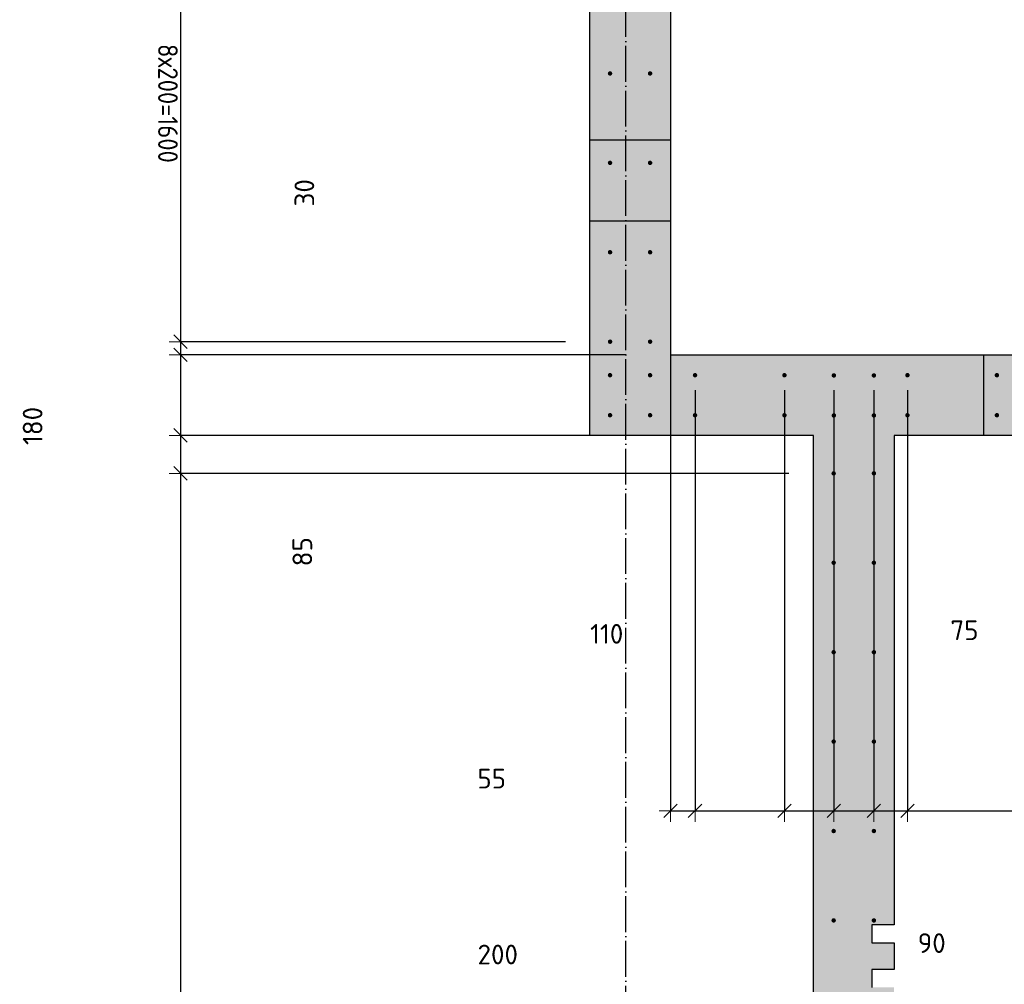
# Model space of a CAD drawing. Header units: millimetres. Extents: x -17997 to 37135, y 45383 to 72408.
# Tile 23 of 67: x 7045 to 9247, y 54732 to 56890. Entities that reach past the tile are written whole.
import ezdxf

# ---------------------------------------------------------------- set-up
doc = ezdxf.new("R2010")
doc.units = ezdxf.units.MM
doc.header["$PDMODE"] = 65
for name, pattern in [('______11', [100, 80, -10, 0, -10]), ('______5', [220, 160, -20, 20, -20]), ('________', [0])]:
    doc.linetypes.add(name, pattern=pattern)
for name, color, linetype, lineweight in [('Standard', 7, 'Continuous', 25), ('Арм.стержн. вертикальными 1', 22, 'Continuous', 35), ('Размерная линия_ общее', 7, 'Continuous', 13)]:
    doc.layers.add(name, color=color, linetype=linetype, lineweight=lineweight)
doc.layers.add('Осевая линия_ общее', color=7, linetype='______5', lineweight=13, true_color=0xa0a0a0)
doc.styles.add('ISOCPEUR', font='ISOCPEUR')
doc.dimstyles.new('DIMSTYLE_11', dxfattribs={"dimtxt": 44, "dimasz": 50, "dimexe": 0, "dimexo": 0, "dimgap": 22, "dimtad": 2, "dimdec": 0, "dimrnd": 5, "dimzin": 12, "dimdsep": 46, "dimtxsty": 'ISOCPEUR', "dimblk1": 'ALL_ML_STRICH', "dimblk2": 'ALL_ML_STRICH', "dimsah": 1, "dimcen": 0, "dimclrd": 7, "dimclre": 256, "dimclrt": 7, "dimadec": 0, "dimazin": 0, "dimtfac": 1, "dimtdec": 0, "dimtix": 1, "dimtmove": 2, "dimatfit": 3, "dimfxl": 0, "dimtvp": 1.2, "dimtzin": 0, "dimlwd": 0, "dimlwe": -3, "dimarcsym": 0})
doc.dimstyles.new('DIMSTYLE_19', dxfattribs={"dimtxt": 44, "dimasz": 50, "dimexe": 0, "dimexo": 0, "dimgap": 22, "dimtad": 0, "dimdec": 0, "dimrnd": 5, "dimzin": 12, "dimdsep": 46, "dimtxsty": 'ISOCPEUR', "dimblk1": 'ALL_ML_STRICH', "dimblk2": 'ALL_ML_STRICH', "dimsah": 1, "dimcen": 0, "dimclrd": 7, "dimclre": 256, "dimclrt": 7, "dimadec": 0, "dimazin": 0, "dimtfac": 1, "dimtdec": 0, "dimtix": 1, "dimtmove": 2, "dimatfit": 3, "dimfxl": 0, "dimtvp": 1.2, "dimtzin": 0, "dimlwd": 0, "dimlwe": -3, "dimarcsym": 0})
doc.dimstyles.new('DIMSTYLE_3', dxfattribs={"dimtxt": 44, "dimasz": 50, "dimexe": 0, "dimexo": 0, "dimgap": 22, "dimtad": 2, "dimdec": 0, "dimrnd": 5, "dimzin": 12, "dimdsep": 46, "dimtxsty": 'ISOCPEUR', "dimblk1": 'ALL_ML_STRICH', "dimblk2": 'ALL_ML_STRICH', "dimsah": 1, "dimcen": 0, "dimclrd": 7, "dimclre": 256, "dimclrt": 7, "dimadec": 0, "dimazin": 0, "dimtfac": 1, "dimtdec": 0, "dimtix": 1, "dimtmove": 2, "dimatfit": 3, "dimfxl": 0, "dimtzin": 0, "dimlwd": 0, "dimlwe": -3, "dimarcsym": 0})
doc.dimstyles.new('DIMSTYLE_9', dxfattribs={"dimtxt": 44, "dimasz": 50, "dimexe": 0, "dimexo": 0, "dimgap": 22, "dimtad": 0, "dimdec": 0, "dimrnd": 5, "dimzin": 12, "dimdsep": 46, "dimtxsty": 'ISOCPEUR', "dimblk1": 'ALL_ML_STRICH', "dimblk2": 'ALL_ML_STRICH', "dimsah": 1, "dimcen": 0, "dimclrd": 7, "dimclre": 256, "dimclrt": 7, "dimadec": 0, "dimazin": 0, "dimtfac": 1, "dimtdec": 0, "dimtix": 1, "dimtmove": 2, "dimatfit": 3, "dimfxl": 0, "dimtzin": 0, "dimlwd": 0, "dimlwe": -3, "dimarcsym": 0})

# ---------------------------------------------------------------- blocks, each defined once
blk = doc.blocks.new('ALL_ML_STRICH')
at = {"color": 0, "linetype": 'ByBlock', "lineweight": -2}
for p, q in [((0, -0.5), (0, 0.5)), ((-1, 0), (0.5, 0)), ((-0.3, -0.3), (0.3, 0.3))]:
    blk.add_line(p, q, dxfattribs=at)
blk = doc.blocks.new('*D237')
at = {"layer": 'DEFPOINTS', "color": 7, "linetype": 'Continuous', "lineweight": 13, "transparency": 33554687}
for p in [(8500, 56216.3), (8555, 56081.3), (8500, 55120.3)]:
    blk.add_point(p, dxfattribs=at)
at = {"layer": 'Размерная линия_ общее', "color": 253, "linetype": 'Continuous', "lineweight": -2, "true_color": 0xa0a0a0, "transparency": 33554687}
for p, q in [((8500, 56196.3), (8500, 55120.3)), ((8555, 56061.3), (8555, 55120.3))]:
    blk.add_line(p, q, dxfattribs=at)
at = {"layer": 'Размерная линия_ общее', "color": 7, "linetype": 'Continuous', "lineweight": -2, "transparency": 33554687}
blk.add_line((8500, 55120.3), (8555, 55120.3), dxfattribs=at)
at = {"layer": 'Размерная линия_ общее', "color": 7, "linetype": 'Continuous', "lineweight": 13, "transparency": 33554687, "xscale": 50, "yscale": 50, "zscale": 50, "rotation": 180}
blk.add_blockref('ALL_ML_STRICH', (8500, 55120.3), dxfattribs=at)
at = {"layer": 'Размерная линия_ общее', "color": 7, "linetype": 'Continuous', "lineweight": 13, "transparency": 33554687, "xscale": 50, "yscale": 50, "zscale": 50}
blk.add_blockref('ALL_ML_STRICH', (8555, 55120.3), dxfattribs=at)
at = {"layer": 'Размерная линия_ общее', "color": 7, "linetype": 'Continuous', "lineweight": 13, "transparency": 33554687, "insert": (8100.3, 55192.2), "char_height": 44, "width": 88, "attachment_point": 5, "style": 'ISOCPEUR'}
blk.add_mtext('\\A1;{55}', dxfattribs=at)
blk = doc.blocks.new('*D238')
at = {"layer": 'DEFPOINTS', "color": 7, "linetype": 'Continuous', "lineweight": 13, "transparency": 33554687}
for p in [(8555, 56081.3), (8755, 56081.3), (8555, 55120.3)]:
    blk.add_point(p, dxfattribs=at)
at = {"layer": 'Размерная линия_ общее', "color": 253, "linetype": 'Continuous', "lineweight": -2, "true_color": 0xa0a0a0, "transparency": 33554687}
for p, q in [((8555, 56061.3), (8555, 55120.3)), ((8755, 56061.3), (8755, 55120.3))]:
    blk.add_line(p, q, dxfattribs=at)
at = {"layer": 'Размерная линия_ общее', "color": 7, "linetype": 'Continuous', "lineweight": -2, "transparency": 33554687}
blk.add_line((8555, 55120.3), (8755, 55120.3), dxfattribs=at)
at = {"layer": 'Размерная линия_ общее', "color": 7, "linetype": 'Continuous', "lineweight": 13, "transparency": 33554687, "xscale": 50, "yscale": 50, "zscale": 50, "rotation": 180}
blk.add_blockref('ALL_ML_STRICH', (8555, 55120.3), dxfattribs=at)
at = {"layer": 'Размерная линия_ общее', "color": 7, "linetype": 'Continuous', "lineweight": 13, "transparency": 33554687, "xscale": 50, "yscale": 50, "zscale": 50}
blk.add_blockref('ALL_ML_STRICH', (8755, 55120.3), dxfattribs=at)
at = {"layer": 'Размерная линия_ общее', "color": 7, "linetype": 'Continuous', "lineweight": 13, "transparency": 33554687, "insert": (8113.9, 54798.8), "char_height": 44, "width": 132, "attachment_point": 5, "style": 'ISOCPEUR'}
blk.add_mtext('\\A1;{200}', dxfattribs=at)
blk = doc.blocks.new('*D239')
at = {"layer": 'DEFPOINTS', "color": 7, "linetype": 'Continuous', "lineweight": 13, "transparency": 33554687}
for p in [(8755, 56081.3), (8865.5, 56080.8), (8755, 55120.3)]:
    blk.add_point(p, dxfattribs=at)
at = {"layer": 'Размерная линия_ общее', "color": 253, "linetype": 'Continuous', "lineweight": -2, "true_color": 0xa0a0a0, "transparency": 33554687}
for p, q in [((8755, 56061.3), (8755, 55120.3)), ((8865.5, 56060.8), (8865.5, 55120.3))]:
    blk.add_line(p, q, dxfattribs=at)
at = {"layer": 'Размерная линия_ общее', "color": 7, "linetype": 'Continuous', "lineweight": -2, "transparency": 33554687}
blk.add_line((8755, 55120.3), (8865.5, 55120.3), dxfattribs=at)
at = {"layer": 'Размерная линия_ общее', "color": 7, "linetype": 'Continuous', "lineweight": 13, "transparency": 33554687, "xscale": 50, "yscale": 50, "zscale": 50, "rotation": 180}
blk.add_blockref('ALL_ML_STRICH', (8755, 55120.3), dxfattribs=at)
at = {"layer": 'Размерная линия_ общее', "color": 7, "linetype": 'Continuous', "lineweight": 13, "transparency": 33554687, "xscale": 50, "yscale": 50, "zscale": 50}
blk.add_blockref('ALL_ML_STRICH', (8865.5, 55120.3), dxfattribs=at)
at = {"layer": 'Размерная линия_ общее', "color": 7, "linetype": 'Continuous', "lineweight": 13, "transparency": 33554687, "insert": (8357.5, 55516), "char_height": 44, "width": 132, "attachment_point": 5, "style": 'ISOCPEUR'}
blk.add_mtext('\\A1;{110}', dxfattribs=at)
blk = doc.blocks.new('*D240')
at = {"layer": 'DEFPOINTS', "color": 7, "linetype": 'Continuous', "lineweight": 13, "transparency": 33554687}
for p in [(8865.5, 56080.8), (8955, 56080.8), (8865.5, 55120.3)]:
    blk.add_point(p, dxfattribs=at)
at = {"layer": 'Размерная линия_ общее', "color": 253, "linetype": 'Continuous', "lineweight": -2, "true_color": 0xa0a0a0, "transparency": 33554687}
for p, q in [((8865.5, 56060.8), (8865.5, 55120.3)), ((8955, 56060.8), (8955, 55120.3))]:
    blk.add_line(p, q, dxfattribs=at)
at = {"layer": 'Размерная линия_ общее', "color": 7, "linetype": 'Continuous', "lineweight": -2, "transparency": 33554687}
blk.add_line((8865.5, 55120.3), (8955, 55120.3), dxfattribs=at)
at = {"layer": 'Размерная линия_ общее', "color": 7, "linetype": 'Continuous', "lineweight": 13, "transparency": 33554687, "xscale": 50, "yscale": 50, "zscale": 50, "rotation": 180}
blk.add_blockref('ALL_ML_STRICH', (8865.5, 55120.3), dxfattribs=at)
at = {"layer": 'Размерная линия_ общее', "color": 7, "linetype": 'Continuous', "lineweight": 13, "transparency": 33554687, "xscale": 50, "yscale": 50, "zscale": 50}
blk.add_blockref('ALL_ML_STRICH', (8955, 55120.3), dxfattribs=at)
at = {"layer": 'Размерная линия_ общее', "color": 7, "linetype": 'Continuous', "lineweight": 13, "transparency": 33554687, "insert": (9084.3, 54824.3), "char_height": 44, "width": 88, "attachment_point": 5, "style": 'ISOCPEUR'}
blk.add_mtext('\\A1;{90}', dxfattribs=at)
blk = doc.blocks.new('*D241')
at = {"layer": 'DEFPOINTS', "color": 7, "linetype": 'Continuous', "lineweight": 13, "transparency": 33554687}
for p in [(8955, 56080.8), (9030, 56081.3), (8955, 55120.3)]:
    blk.add_point(p, dxfattribs=at)
at = {"layer": 'Размерная линия_ общее', "color": 253, "linetype": 'Continuous', "lineweight": -2, "true_color": 0xa0a0a0, "transparency": 33554687}
for p, q in [((8955, 56060.8), (8955, 55120.3)), ((9030, 56061.3), (9030, 55120.3))]:
    blk.add_line(p, q, dxfattribs=at)
at = {"layer": 'Размерная линия_ общее', "color": 7, "linetype": 'Continuous', "lineweight": -2, "transparency": 33554687}
blk.add_line((8955, 55120.3), (9030, 55120.3), dxfattribs=at)
at = {"layer": 'Размерная линия_ общее', "color": 7, "linetype": 'Continuous', "lineweight": 13, "transparency": 33554687, "xscale": 50, "yscale": 50, "zscale": 50, "rotation": 180}
blk.add_blockref('ALL_ML_STRICH', (8955, 55120.3), dxfattribs=at)
at = {"layer": 'Размерная линия_ общее', "color": 7, "linetype": 'Continuous', "lineweight": 13, "transparency": 33554687, "xscale": 50, "yscale": 50, "zscale": 50}
blk.add_blockref('ALL_ML_STRICH', (9030, 55120.3), dxfattribs=at)
at = {"layer": 'Размерная линия_ общее', "color": 7, "linetype": 'Continuous', "lineweight": 13, "transparency": 33554687, "insert": (9157.4, 55524.1), "char_height": 44, "width": 88, "attachment_point": 5, "style": 'ISOCPEUR'}
blk.add_mtext('\\A1;{75}', dxfattribs=at)
blk = doc.blocks.new('*D242')
at = {"layer": 'DEFPOINTS', "color": 7, "linetype": 'Continuous', "lineweight": 13, "transparency": 33554687}
for p in [(9030, 56081.3), (10030, 56081.3), (9030, 55120.3)]:
    blk.add_point(p, dxfattribs=at)
at = {"layer": 'Размерная линия_ общее', "color": 253, "linetype": 'Continuous', "lineweight": -2, "true_color": 0xa0a0a0, "transparency": 33554687}
for p, q in [((9030, 56061.3), (9030, 55120.3)), ((10030, 56061.3), (10030, 55120.3))]:
    blk.add_line(p, q, dxfattribs=at)
at = {"layer": 'Размерная линия_ общее', "color": 7, "linetype": 'Continuous', "lineweight": -2, "transparency": 33554687}
blk.add_line((9030, 55120.3), (10030, 55120.3), dxfattribs=at)
at = {"layer": 'Размерная линия_ общее', "color": 7, "linetype": 'Continuous', "lineweight": 13, "transparency": 33554687, "xscale": 50, "yscale": 50, "zscale": 50, "rotation": 180}
blk.add_blockref('ALL_ML_STRICH', (9030, 55120.3), dxfattribs=at)
at = {"layer": 'Размерная линия_ общее', "color": 7, "linetype": 'Continuous', "lineweight": 13, "transparency": 33554687, "xscale": 50, "yscale": 50, "zscale": 50}
blk.add_blockref('ALL_ML_STRICH', (10030, 55120.3), dxfattribs=at)
at = {"layer": 'Размерная линия_ общее', "color": 7, "linetype": 'Continuous', "lineweight": 13, "transparency": 33554687, "insert": (9462, 55214.3), "char_height": 44, "width": 2.2, "attachment_point": 1, "line_spacing_factor": 0.60241, "style": 'ISOCPEUR'}
blk.add_mtext('\\W0.91;5х200', dxfattribs=at)
blk = doc.blocks.new('*D293')
at = {"layer": 'DEFPOINTS', "color": 7, "linetype": 'Continuous', "lineweight": 13, "transparency": 33554687}
for p in [(7404.4, 57769.5), (8365, 57769.5), (8365, 56169.5)]:
    blk.add_point(p, dxfattribs=at)
at = {"layer": 'Размерная линия_ общее', "color": 253, "linetype": 'Continuous', "lineweight": -2, "true_color": 0xa0a0a0, "transparency": 33554687}
for p, q in [((8265, 57769.5), (7404.4, 57769.5)), ((8265, 56169.5), (7404.4, 56169.5))]:
    blk.add_line(p, q, dxfattribs=at)
at = {"layer": 'Размерная линия_ общее', "color": 7, "linetype": 'Continuous', "lineweight": -2, "transparency": 33554687}
blk.add_line((7404.4, 57769.5), (7404.4, 56169.5), dxfattribs=at)
at = {"layer": 'Размерная линия_ общее', "color": 7, "linetype": 'Continuous', "lineweight": 13, "transparency": 33554687, "xscale": 50, "yscale": 50, "zscale": 50}
for p, rotation in [((7404.4, 57769.5), 90), ((7404.4, 56169.5), 270)]:
    blk.add_blockref('ALL_ML_STRICH', p, dxfattribs=dict(at, rotation=rotation))
at = {"layer": 'Размерная линия_ общее', "color": 7, "linetype": 'Continuous', "lineweight": 13, "transparency": 33554687, "insert": (7398.4, 56835.5), "char_height": 44, "width": 2.2, "attachment_point": 1, "rotation": 270, "line_spacing_factor": 0.60241, "style": 'ISOCPEUR'}
blk.add_mtext('\\W0.91;8х200=1600', dxfattribs=at)
blk = doc.blocks.new('*D294')
at = {"layer": 'DEFPOINTS', "color": 7, "linetype": 'Continuous', "lineweight": 13, "transparency": 33554687}
for p in [(7404.4, 56169.5), (8365, 56169.5), (8500, 56140)]:
    blk.add_point(p, dxfattribs=at)
at = {"layer": 'Размерная линия_ общее', "color": 253, "linetype": 'Continuous', "lineweight": -2, "true_color": 0xa0a0a0, "transparency": 33554687}
for p, q in [((8265, 56169.5), (7404.4, 56169.5)), ((8400, 56140), (7404.4, 56140))]:
    blk.add_line(p, q, dxfattribs=at)
at = {"layer": 'Размерная линия_ общее', "color": 7, "linetype": 'Continuous', "lineweight": -2, "transparency": 33554687}
blk.add_line((7404.4, 56169.5), (7404.4, 56140), dxfattribs=at)
at = {"layer": 'Размерная линия_ общее', "color": 7, "linetype": 'Continuous', "lineweight": 13, "transparency": 33554687, "xscale": 50, "yscale": 50, "zscale": 50}
for p, rotation in [((7404.4, 56169.5), 90), ((7404.4, 56140), 270)]:
    blk.add_blockref('ALL_ML_STRICH', p, dxfattribs=dict(at, rotation=rotation))
at = {"layer": 'Размерная линия_ общее', "color": 7, "linetype": 'Continuous', "lineweight": 13, "transparency": 33554687, "insert": (7681.5, 56502.6), "char_height": 44, "width": 88, "attachment_point": 5, "rotation": 90, "style": 'ISOCPEUR'}
blk.add_mtext('\\A1;{30}', dxfattribs=at)
blk = doc.blocks.new('*D295')
at = {"layer": 'DEFPOINTS', "color": 7, "linetype": 'Continuous', "lineweight": 13, "transparency": 33554687}
for p in [(7404.4, 56140), (8500, 56140), (8820, 55960)]:
    blk.add_point(p, dxfattribs=at)
at = {"layer": 'Размерная линия_ общее', "color": 253, "linetype": 'Continuous', "lineweight": -2, "true_color": 0xa0a0a0, "transparency": 33554687}
for p, q in [((8400, 56140), (7404.4, 56140)), ((8720, 55960), (7404.4, 55960))]:
    blk.add_line(p, q, dxfattribs=at)
at = {"layer": 'Размерная линия_ общее', "color": 7, "linetype": 'Continuous', "lineweight": -2, "transparency": 33554687}
blk.add_line((7404.4, 56140), (7404.4, 55960), dxfattribs=at)
at = {"layer": 'Размерная линия_ общее', "color": 7, "linetype": 'Continuous', "lineweight": 13, "transparency": 33554687, "xscale": 50, "yscale": 50, "zscale": 50}
for p, rotation in [((7404.4, 56140), 90), ((7404.4, 55960), 270)]:
    blk.add_blockref('ALL_ML_STRICH', p, dxfattribs=dict(at, rotation=rotation))
at = {"layer": 'Размерная линия_ общее', "color": 7, "linetype": 'Continuous', "lineweight": 13, "transparency": 33554687, "insert": (7073.8, 55981), "char_height": 44, "width": 132, "attachment_point": 5, "rotation": 90, "style": 'ISOCPEUR'}
blk.add_mtext('\\A1;{180}', dxfattribs=at)
blk = doc.blocks.new('*D296')
at = {"layer": 'DEFPOINTS', "color": 7, "linetype": 'Continuous', "lineweight": 13, "transparency": 33554687}
for p in [(7404.4, 55960), (8820, 55960), (8865, 55875)]:
    blk.add_point(p, dxfattribs=at)
at = {"layer": 'Размерная линия_ общее', "color": 253, "linetype": 'Continuous', "lineweight": -2, "true_color": 0xa0a0a0, "transparency": 33554687}
for p, q in [((8720, 55960), (7404.4, 55960)), ((8765, 55875), (7404.4, 55875))]:
    blk.add_line(p, q, dxfattribs=at)
at = {"layer": 'Размерная линия_ общее', "color": 7, "linetype": 'Continuous', "lineweight": -2, "transparency": 33554687}
blk.add_line((7404.4, 55960), (7404.4, 55875), dxfattribs=at)
at = {"layer": 'Размерная линия_ общее', "color": 7, "linetype": 'Continuous', "lineweight": 13, "transparency": 33554687, "xscale": 50, "yscale": 50, "zscale": 50}
for p, rotation in [((7404.4, 55960), 90), ((7404.4, 55875), 270)]:
    blk.add_blockref('ALL_ML_STRICH', p, dxfattribs=dict(at, rotation=rotation))
at = {"layer": 'Размерная линия_ общее', "color": 7, "linetype": 'Continuous', "lineweight": 13, "transparency": 33554687, "insert": (7676.9, 55699.6), "char_height": 44, "width": 88, "attachment_point": 5, "rotation": 90, "style": 'ISOCPEUR'}
blk.add_mtext('\\A1;{85}', dxfattribs=at)
blk = doc.blocks.new('*D297')
at = {"layer": 'DEFPOINTS', "color": 7, "linetype": 'Continuous', "lineweight": 13, "transparency": 33554687}
for p in [(7404.4, 55875), (8865, 55875), (8865, 53475)]:
    blk.add_point(p, dxfattribs=at)
at = {"layer": 'Размерная линия_ общее', "color": 253, "linetype": 'Continuous', "lineweight": -2, "true_color": 0xa0a0a0, "transparency": 33554687}
for p, q in [((8765, 55875), (7404.4, 55875)), ((8765, 53475), (7404.4, 53475))]:
    blk.add_line(p, q, dxfattribs=at)
at = {"layer": 'Размерная линия_ общее', "color": 7, "linetype": 'Continuous', "lineweight": -2, "transparency": 33554687}
blk.add_line((7404.4, 55875), (7404.4, 53475), dxfattribs=at)
at = {"layer": 'Размерная линия_ общее', "color": 7, "linetype": 'Continuous', "lineweight": 13, "transparency": 33554687, "xscale": 50, "yscale": 50, "zscale": 50}
for p, rotation in [((7404.4, 55875), 90), ((7404.4, 53475), 270)]:
    blk.add_blockref('ALL_ML_STRICH', p, dxfattribs=dict(at, rotation=rotation))
at = {"layer": 'Размерная линия_ общее', "color": 7, "linetype": 'Continuous', "lineweight": 13, "transparency": 33554687, "insert": (7398.4, 54525), "char_height": 44, "width": 2.2, "attachment_point": 1, "rotation": 270, "line_spacing_factor": 0.60241, "style": 'ISOCPEUR'}
blk.add_mtext('\\W0.91;12х200=2400', dxfattribs=at)
blk = doc.blocks.new('СЛОЖНЫЙ_ОБЪЕКТ_1')
at = {"layer": 'Осевая линия_ общее', "color": 253, "linetype": '______11', "lineweight": -3, "true_color": 0xa0a0a0, "transparency": 33554687}
blk.add_line((8400, 45740), (8400, 69780), dxfattribs=at)

msp = doc.modelspace()

# ---------------------------------------------------------------- hatches: boundary and pattern name
at = {"linetype": 'Continuous', "lineweight": 13, "transparency": 33554687}
for points in [[(8500, 58070), (8320, 58070), (8320, 56140), (8500, 56140)], [(8950, 54825), (8950, 54865), (9000, 54865), (9000, 55960), (8820, 55960), (8820, 53430), (9000, 53430), (9000, 54725), (8950, 54725), (8950, 54765), (9000, 54765), (9000, 54825)]]:
    msp.add_hatch(color=7, dxfattribs=at).paths.add_polyline_path(points)
at = {"layer": 'Standard', "linetype": 'Continuous', "lineweight": 13, "transparency": 33554687}
msp.add_hatch(color=7, dxfattribs=at).paths.add_polyline_path([(13045, 56140), (8320, 56140), (8320, 55960), (13045, 55960)])
at = {"layer": 'Арм.стержн. вертикальными 1', "linetype": 'Continuous', "lineweight": 50, "transparency": 33554687}
for points in [[(8370, 56769.5), (8369.6, 56771.4), (8368.5, 56773), (8366.9, 56774.1), (8365, 56774.5), (8363.1, 56774.1), (8361.4, 56773), (8360.4, 56771.4), (8360, 56769.5), (8360.4, 56767.6), (8361.4, 56766), (8363.1, 56764.9), (8365, 56764.5), (8366.9, 56764.9), (8368.5, 56766), (8369.6, 56767.6)], [(8459.5, 56769.5), (8459.1, 56771.4), (8458, 56773), (8456.4, 56774.1), (8454.5, 56774.5), (8452.6, 56774.1), (8451, 56773), (8449.9, 56771.4), (8449.5, 56769.5), (8449.9, 56767.6), (8451, 56766), (8452.6, 56764.9), (8454.5, 56764.5), (8456.4, 56764.9), (8458, 56766), (8459.1, 56767.6)], [(8370, 56569.5), (8369.6, 56571.4), (8368.5, 56573), (8366.9, 56574.1), (8365, 56574.5), (8363.1, 56574.1), (8361.4, 56573), (8360.4, 56571.4), (8360, 56569.5), (8360.4, 56567.6), (8361.4, 56566), (8363.1, 56564.9), (8365, 56564.5), (8366.9, 56564.9), (8368.5, 56566), (8369.6, 56567.6)], [(8459.5, 56569.5), (8459.1, 56571.4), (8458, 56573), (8456.4, 56574.1), (8454.5, 56574.5), (8452.6, 56574.1), (8451, 56573), (8449.9, 56571.4), (8449.5, 56569.5), (8449.9, 56567.6), (8451, 56566), (8452.6, 56564.9), (8454.5, 56564.5), (8456.4, 56564.9), (8458, 56566), (8459.1, 56567.6)], [(8370, 56369.5), (8369.6, 56371.4), (8368.5, 56373), (8366.9, 56374.1), (8365, 56374.5), (8363.1, 56374.1), (8361.4, 56373), (8360.4, 56371.4), (8360, 56369.5), (8360.4, 56367.6), (8361.4, 56366), (8363.1, 56364.9), (8365, 56364.5), (8366.9, 56364.9), (8368.5, 56366), (8369.6, 56367.6)], [(8459.5, 56369.5), (8459.1, 56371.4), (8458, 56373), (8456.4, 56374.1), (8454.5, 56374.5), (8452.6, 56374.1), (8451, 56373), (8449.9, 56371.4), (8449.5, 56369.5), (8449.9, 56367.6), (8451, 56366), (8452.6, 56364.9), (8454.5, 56364.5), (8456.4, 56364.9), (8458, 56366), (8459.1, 56367.6)], [(8370, 56169.5), (8369.6, 56171.4), (8368.5, 56173), (8366.9, 56174.1), (8365, 56174.5), (8363.1, 56174.1), (8361.4, 56173), (8360.4, 56171.4), (8360, 56169.5), (8360.4, 56167.6), (8361.4, 56166), (8363.1, 56164.9), (8365, 56164.5), (8366.9, 56164.9), (8368.5, 56166), (8369.6, 56167.6)], [(8459.5, 56169.5), (8459.1, 56171.4), (8458, 56173), (8456.4, 56174.1), (8454.5, 56174.5), (8452.6, 56174.1), (8451, 56173), (8449.9, 56171.4), (8449.5, 56169.5), (8449.9, 56167.6), (8451, 56166), (8452.6, 56164.9), (8454.5, 56164.5), (8456.4, 56164.9), (8458, 56166), (8459.1, 56167.6)], [(8370, 56094.5), (8369.6, 56096.4), (8368.5, 56098.1), (8366.9, 56099.2), (8365, 56099.5), (8363.1, 56099.2), (8361.4, 56098.1), (8360.4, 56096.4), (8360, 56094.5), (8360.4, 56092.6), (8361.4, 56091), (8363.1, 56089.9), (8365, 56089.5), (8366.9, 56089.9), (8368.5, 56091), (8369.6, 56092.6)], [(8459.5, 56094.5), (8459.1, 56096.4), (8458, 56098.1), (8456.4, 56099.2), (8454.5, 56099.5), (8452.6, 56099.2), (8451, 56098.1), (8449.9, 56096.4), (8449.5, 56094.5), (8449.9, 56092.6), (8451, 56091), (8452.6, 56089.9), (8454.5, 56089.5), (8456.4, 56089.9), (8458, 56091), (8459.1, 56092.6)], [(8560, 56094.5), (8559.6, 56096.4), (8558.5, 56098), (8556.9, 56099.1), (8555, 56099.5), (8553.1, 56099.1), (8551.5, 56098), (8550.4, 56096.4), (8550, 56094.5), (8550.4, 56092.6), (8551.5, 56091), (8553.1, 56089.9), (8555, 56089.5), (8556.9, 56089.9), (8558.5, 56091), (8559.6, 56092.6)], [(8760, 56094.5), (8759.6, 56096.4), (8758.5, 56098), (8756.9, 56099.1), (8755, 56099.5), (8753.1, 56099.1), (8751.5, 56098), (8750.4, 56096.4), (8750, 56094.5), (8750.4, 56092.6), (8751.5, 56091), (8753.1, 56089.9), (8755, 56089.5), (8756.9, 56089.9), (8758.5, 56091), (8759.6, 56092.6)], [(8870.5, 56094), (8870.1, 56095.9), (8869, 56097.6), (8867.4, 56098.7), (8865.5, 56099), (8863.6, 56098.7), (8861.9, 56097.6), (8860.9, 56095.9), (8860.5, 56094), (8860.9, 56092.1), (8861.9, 56090.5), (8863.6, 56089.4), (8865.5, 56089), (8867.4, 56089.4), (8869, 56090.5), (8870.1, 56092.1)], [(8960, 56094), (8959.6, 56095.9), (8958.5, 56097.6), (8956.9, 56098.7), (8955, 56099), (8953.1, 56098.7), (8951.5, 56097.6), (8950.4, 56095.9), (8950, 56094), (8950.4, 56092.1), (8951.5, 56090.5), (8953.1, 56089.4), (8955, 56089), (8956.9, 56089.4), (8958.5, 56090.5), (8959.6, 56092.1)], [(9035, 56094.5), (9034.6, 56096.4), (9033.5, 56098.1), (9031.9, 56099.2), (9030, 56099.5), (9028.1, 56099.2), (9026.5, 56098.1), (9025.4, 56096.4), (9025, 56094.5), (9025.4, 56092.6), (9026.5, 56091), (9028.1, 56089.9), (9030, 56089.5), (9031.9, 56089.9), (9033.5, 56091), (9034.6, 56092.6)], [(9235, 56094.5), (9234.6, 56096.4), (9233.5, 56098.1), (9231.9, 56099.2), (9230, 56099.5), (9228.1, 56099.2), (9226.5, 56098.1), (9225.4, 56096.4), (9225, 56094.5), (9225.4, 56092.6), (9226.5, 56091), (9228.1, 56089.9), (9230, 56089.5), (9231.9, 56089.9), (9233.5, 56091), (9234.6, 56092.6)], [(8370, 56005), (8369.6, 56006.9), (8368.5, 56008.5), (8366.9, 56009.6), (8365, 56010), (8363.1, 56009.6), (8361.4, 56008.5), (8360.4, 56006.9), (8360, 56005), (8360.4, 56003.1), (8361.4, 56001.5), (8363.1, 56000.4), (8365, 56000), (8366.9, 56000.4), (8368.5, 56001.5), (8369.6, 56003.1)], [(8459.5, 56005), (8459.1, 56006.9), (8458, 56008.5), (8456.4, 56009.6), (8454.5, 56010), (8452.6, 56009.6), (8451, 56008.5), (8449.9, 56006.9), (8449.5, 56005), (8449.9, 56003.1), (8451, 56001.5), (8452.6, 56000.4), (8454.5, 56000), (8456.4, 56000.4), (8458, 56001.5), (8459.1, 56003.1)], [(8560, 56005), (8559.6, 56006.9), (8558.5, 56008.5), (8556.9, 56009.6), (8555, 56010), (8553.1, 56009.6), (8551.5, 56008.5), (8550.4, 56006.9), (8550, 56005), (8550.4, 56003.1), (8551.5, 56001.4), (8553.1, 56000.4), (8555, 56000), (8556.9, 56000.4), (8558.5, 56001.4), (8559.6, 56003.1)], [(8760, 56005), (8759.6, 56006.9), (8758.5, 56008.5), (8756.9, 56009.6), (8755, 56010), (8753.1, 56009.6), (8751.5, 56008.5), (8750.4, 56006.9), (8750, 56005), (8750.4, 56003.1), (8751.5, 56001.4), (8753.1, 56000.4), (8755, 56000), (8756.9, 56000.4), (8758.5, 56001.4), (8759.6, 56003.1)], [(8870.5, 56004.5), (8870.1, 56006.4), (8869, 56008), (8867.4, 56009.1), (8865.5, 56009.5), (8863.6, 56009.1), (8861.9, 56008), (8860.9, 56006.4), (8860.5, 56004.5), (8860.9, 56002.6), (8861.9, 56001), (8863.6, 55999.9), (8865.5, 55999.5), (8867.4, 55999.9), (8869, 56001), (8870.1, 56002.6)], [(8960, 56004.5), (8959.6, 56006.4), (8958.5, 56008), (8956.9, 56009.1), (8955, 56009.5), (8953.1, 56009.1), (8951.5, 56008), (8950.4, 56006.4), (8950, 56004.5), (8950.4, 56002.6), (8951.5, 56001), (8953.1, 55999.9), (8955, 55999.5), (8956.9, 55999.9), (8958.5, 56001), (8959.6, 56002.6)], [(9035, 56005), (9034.6, 56006.9), (9033.5, 56008.5), (9031.9, 56009.6), (9030, 56010), (9028.1, 56009.6), (9026.5, 56008.5), (9025.4, 56006.9), (9025, 56005), (9025.4, 56003.1), (9026.5, 56001.5), (9028.1, 56000.4), (9030, 56000), (9031.9, 56000.4), (9033.5, 56001.5), (9034.6, 56003.1)], [(9235, 56005), (9234.6, 56006.9), (9233.5, 56008.5), (9231.9, 56009.6), (9230, 56010), (9228.1, 56009.6), (9226.5, 56008.5), (9225.4, 56006.9), (9225, 56005), (9225.4, 56003.1), (9226.5, 56001.5), (9228.1, 56000.4), (9230, 56000), (9231.9, 56000.4), (9233.5, 56001.5), (9234.6, 56003.1)], [(8870, 55875), (8869.6, 55876.9), (8868.5, 55878.5), (8866.9, 55879.6), (8865, 55880), (8863.1, 55879.6), (8861.5, 55878.5), (8860.4, 55876.9), (8860, 55875), (8860.4, 55873.1), (8861.5, 55871.5), (8863.1, 55870.4), (8865, 55870), (8866.9, 55870.4), (8868.5, 55871.5), (8869.6, 55873.1)], [(8960, 55875), (8959.6, 55876.9), (8958.5, 55878.5), (8956.9, 55879.6), (8955, 55880), (8953.1, 55879.6), (8951.5, 55878.5), (8950.4, 55876.9), (8950, 55875), (8950.4, 55873.1), (8951.5, 55871.5), (8953.1, 55870.4), (8955, 55870), (8956.9, 55870.4), (8958.5, 55871.5), (8959.6, 55873.1)], [(8870, 55675), (8869.6, 55676.9), (8868.5, 55678.5), (8866.9, 55679.6), (8865, 55680), (8863.1, 55679.6), (8861.5, 55678.5), (8860.4, 55676.9), (8860, 55675), (8860.4, 55673.1), (8861.5, 55671.5), (8863.1, 55670.4), (8865, 55670), (8866.9, 55670.4), (8868.5, 55671.5), (8869.6, 55673.1)], [(8960, 55675), (8959.6, 55676.9), (8958.5, 55678.5), (8956.9, 55679.6), (8955, 55680), (8953.1, 55679.6), (8951.5, 55678.5), (8950.4, 55676.9), (8950, 55675), (8950.4, 55673.1), (8951.5, 55671.5), (8953.1, 55670.4), (8955, 55670), (8956.9, 55670.4), (8958.5, 55671.5), (8959.6, 55673.1)], [(8870, 55475), (8869.6, 55476.9), (8868.5, 55478.5), (8866.9, 55479.6), (8865, 55480), (8863.1, 55479.6), (8861.5, 55478.5), (8860.4, 55476.9), (8860, 55475), (8860.4, 55473.1), (8861.5, 55471.5), (8863.1, 55470.4), (8865, 55470), (8866.9, 55470.4), (8868.5, 55471.5), (8869.6, 55473.1)], [(8960, 55475), (8959.6, 55476.9), (8958.5, 55478.5), (8956.9, 55479.6), (8955, 55480), (8953.1, 55479.6), (8951.5, 55478.5), (8950.4, 55476.9), (8950, 55475), (8950.4, 55473.1), (8951.5, 55471.5), (8953.1, 55470.4), (8955, 55470), (8956.9, 55470.4), (8958.5, 55471.5), (8959.6, 55473.1)], [(8870, 55275), (8869.6, 55276.9), (8868.5, 55278.5), (8866.9, 55279.6), (8865, 55280), (8863.1, 55279.6), (8861.5, 55278.5), (8860.4, 55276.9), (8860, 55275), (8860.4, 55273.1), (8861.5, 55271.5), (8863.1, 55270.4), (8865, 55270), (8866.9, 55270.4), (8868.5, 55271.5), (8869.6, 55273.1)], [(8960, 55275), (8959.6, 55276.9), (8958.5, 55278.5), (8956.9, 55279.6), (8955, 55280), (8953.1, 55279.6), (8951.5, 55278.5), (8950.4, 55276.9), (8950, 55275), (8950.4, 55273.1), (8951.5, 55271.5), (8953.1, 55270.4), (8955, 55270), (8956.9, 55270.4), (8958.5, 55271.5), (8959.6, 55273.1)], [(8870, 55075), (8869.6, 55076.9), (8868.5, 55078.5), (8866.9, 55079.6), (8865, 55080), (8863.1, 55079.6), (8861.5, 55078.5), (8860.4, 55076.9), (8860, 55075), (8860.4, 55073.1), (8861.5, 55071.5), (8863.1, 55070.4), (8865, 55070), (8866.9, 55070.4), (8868.5, 55071.5), (8869.6, 55073.1)], [(8960, 55075), (8959.6, 55076.9), (8958.5, 55078.5), (8956.9, 55079.6), (8955, 55080), (8953.1, 55079.6), (8951.5, 55078.5), (8950.4, 55076.9), (8950, 55075), (8950.4, 55073.1), (8951.5, 55071.5), (8953.1, 55070.4), (8955, 55070), (8956.9, 55070.4), (8958.5, 55071.5), (8959.6, 55073.1)], [(8870, 54875), (8869.6, 54876.9), (8868.5, 54878.5), (8866.9, 54879.6), (8865, 54880), (8863.1, 54879.6), (8861.5, 54878.5), (8860.4, 54876.9), (8860, 54875), (8860.4, 54873.1), (8861.5, 54871.5), (8863.1, 54870.4), (8865, 54870), (8866.9, 54870.4), (8868.5, 54871.5), (8869.6, 54873.1)], [(8960, 54875), (8959.6, 54876.9), (8958.5, 54878.5), (8956.9, 54879.6), (8955, 54880), (8953.1, 54879.6), (8951.5, 54878.5), (8950.4, 54876.9), (8950, 54875), (8950.4, 54873.1), (8951.5, 54871.5), (8953.1, 54870.4), (8955, 54870), (8956.9, 54870.4), (8958.5, 54871.5), (8959.6, 54873.1)]]:
    msp.add_hatch(color=4, dxfattribs=at).paths.add_polyline_path(points)

# ---------------------------------------------------------------- linework, layer by layer
at = {"color": 7, "linetype": 'Continuous', "lineweight": 25, "transparency": 33554687}
for p, q in [((8320, 56140), (8320, 58070)), ((8500, 57890), (8500, 56140)), ((8820, 53430), (8820, 55960)), ((9000, 55960), (9000, 54865)), ((8950, 54865), (8950, 54825)), ((9000, 54865), (8950, 54865)), ((8950, 54825), (9000, 54825)), ((9000, 54825), (9000, 54765)), ((8950, 54765), (8950, 54725)), ((9000, 54765), (8950, 54765))]:
    msp.add_line(p, q, dxfattribs=at)
at = {"color": 7, "linetype": '________', "lineweight": 25, "transparency": 33554687}
for p, q in [((8500, 56620), (8320, 56620)), ((8320, 56440), (8500, 56440))]:
    msp.add_line(p, q, dxfattribs=at)
at = {"layer": 'Standard', "color": 7, "linetype": 'Continuous', "lineweight": 25, "transparency": 33554687}
for p, q in [((8320, 55960), (8320, 56140)), ((8500, 56140), (10100, 56140)), ((8820, 55960), (8320, 55960)), ((13045, 55960), (9000, 55960))]:
    msp.add_line(p, q, dxfattribs=at)
at = {"layer": 'Standard', "color": 7, "linetype": '________', "lineweight": 25, "transparency": 33554687}
msp.add_line((9200, 56140), (9200, 55960), dxfattribs=at)

# ---------------------------------------------------------------- block references
at = {"layer": 'Осевая линия_ общее', "color": 253, "linetype": '______11', "lineweight": -3, "true_color": 0xa0a0a0, "transparency": 33554687}
msp.add_blockref('СЛОЖНЫЙ_ОБЪЕКТ_1', (0, 0), dxfattribs=at)

# ---------------------------------------------------------------- dimensions: what is measured, and where the dimension line sits
at = {"layer": 'Размерная линия_ общее', "color": 7, "linetype": 'Continuous', "lineweight": 13, "transparency": 33554687}
for base, p1, p2, text, picture, middle in [((7404.4, 56169.5), (8265, 57769.5), (8265, 56169.5), '\\W0.91;8х200=1600', '*D293', (7382.4, 56969.5)), ((7404.4, 53475), (8765, 55875), (8765, 53475), '\\W0.91;12х200=2400', '*D297', (7382.4, 54675))]:
    dim = msp.add_linear_dim(base=base, p1=p1, p2=p2, angle=270, text=text, dimstyle='DIMSTYLE_3', override={"dimpost": '<>', "dimclrd": 7, "dimclre": 253, "dimclrt": 7, "dimlwd": 0, "dimlwe": 65533}, dxfattribs=at)
    dim.commit()
    dim.dimension.update_dxf_attribs({"geometry": picture, "text_midpoint": middle, "dimtype": 160})
for base, p1, p2, dimstyle, picture, middle in [((7404.372, 56140), (8264.9721, 56169.5034), (8400, 56140), 'DIMSTYLE_11', '*D294', (7681.47, 56502.6138)), ((7404.4, 55960), (8400, 56140), (8720, 55960), 'DIMSTYLE_3', '*D295', (7073.8, 55981)), ((7404.4, 55875), (8720, 55960), (8765, 55875), 'DIMSTYLE_11', '*D296', (7676.9, 55699.6))]:
    dim = msp.add_linear_dim(base=base, p1=p1, p2=p2, angle=270, dimstyle=dimstyle, override={"dimpost": '<>', "dimclrd": 7, "dimclre": 253, "dimclrt": 7, "dimlwd": 0, "dimlwe": 65533}, dxfattribs=at)
    dim.commit()
    dim.dimension.update_dxf_attribs({"geometry": picture, "text_midpoint": middle, "dimtype": 160})
for base, p1, p2, dimstyle, picture, middle in [((8555, 55120.3), (8500, 56196.3), (8555, 56061.3), 'DIMSTYLE_11', '*D237', (8100.3, 55192.2)), ((8755, 55120.3), (8555, 56061.3), (8755, 56061.3), 'DIMSTYLE_9', '*D238', (8113.9, 54798.8)), ((8865.4687, 55120.3267), (8755.0003, 56061.2655), (8865.4687, 56060.7971), 'DIMSTYLE_11', '*D239', (8357.4585, 55516.0395)), ((8955, 55120.3267), (8865.4687, 56060.7971), (8955, 56060.7971), 'DIMSTYLE_19', '*D240', (9084.3215, 54824.2996)), ((9030, 55120.3), (8955, 56060.8), (9030, 56061.3), 'DIMSTYLE_11', '*D241', (9157.4, 55524.1))]:
    dim = msp.add_linear_dim(base=base, p1=p1, p2=p2, dimstyle=dimstyle, override={"dimpost": '<>', "dimclrd": 7, "dimclre": 253, "dimclrt": 7, "dimlwd": 0, "dimlwe": 65533}, dxfattribs=at)
    dim.commit()
    dim.dimension.update_dxf_attribs({"geometry": picture, "text_midpoint": middle, "dimtype": 160})
dim = msp.add_linear_dim(base=(10030, 55120.3), p1=(9030, 56061.3), p2=(10030, 56061.3), text='\\W0.91;5х200', dimstyle='DIMSTYLE_3', override={"dimpost": '<>', "dimclrd": 7, "dimclre": 253, "dimclrt": 7, "dimlwd": 0, "dimlwe": 65533}, dxfattribs=at)
dim.commit()
dim.dimension.update_dxf_attribs({"geometry": '*D242', "text_midpoint": (9530, 55142.3), "dimtype": 160})

doc.saveas('drawing.dxf')
